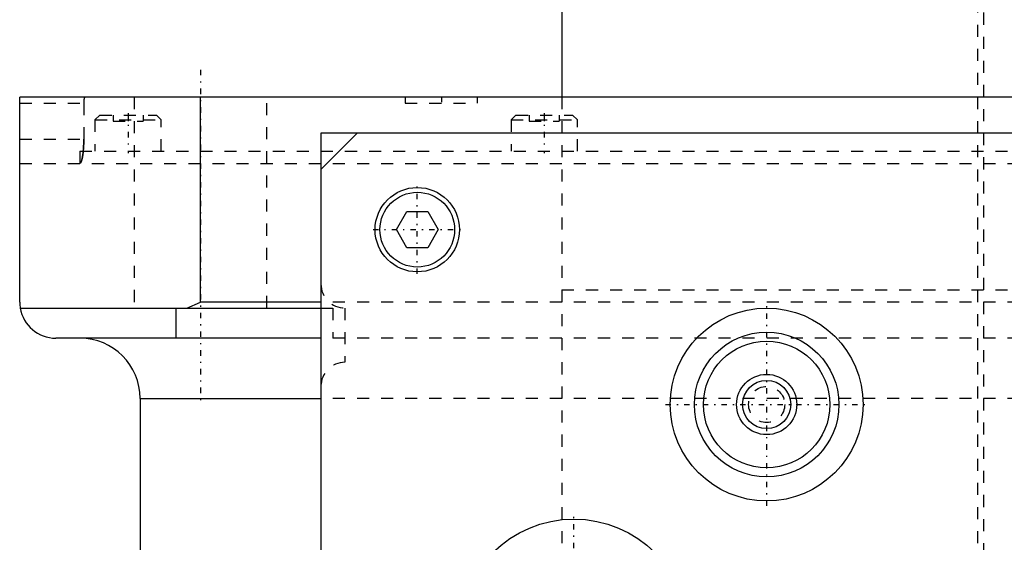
# Model space of a CAD drawing. Extents: x -90 to 90, y -139 to 487.
# Tile 7 of 10: x -90 to -8, y 280 to 323. Entities that reach past the tile are written whole.
import ezdxf

# ---------------------------------------------------------------- set-up
doc = ezdxf.new("R2010")
doc.units = 0
doc.linetypes.add('CENTER', pattern=[1.5, 0.45, -0.5, 0.05, -0.5])
doc.linetypes.add('DASHED', pattern=[2, 1, -1])
for name, color, linetype in [('AM_0', 7, 'CONTINUOUS'), ('AM_3', 7, 'DASHED'), ('AM_7', 7, 'CENTER')]:
    doc.layers.add(name, color=color, linetype=linetype)

msp = doc.modelspace()

# ---------------------------------------------------------------- linework, layer by layer
at = {"layer": 'AM_0', "color": 7, "linetype": 'CONTINUOUS'}
for p, q in [((-45, 368.1), (-45, 316.5)), ((-90, 299.5), (-90, 316.5)), ((90, 316.5), (-90, 316.5)), ((-75, 299.5), (-75, 316.5)), ((-65, 313.5), (-65, 37.5)), ((65, 313.5), (-65, 313.5)), ((-65, 310.5), (-62, 313.5)), ((-58.732, 305.5), (-57.866, 307)), ((-57.866, 307), (-56.134, 307)), ((-56.134, 307), (-55.268, 305.5)), ((-57.866, 304), (-58.732, 305.5)), ((-55.268, 305.5), (-56.134, 304)), ((-56.134, 304), (-57.866, 304)), ((-76.121, 299), (-75, 299.5)), ((-65, 299.5), (-75, 299.5)), ((-89.958, 299), (-65, 299)), ((-77, 296.5), (-77, 299)), ((-64.999, 296.5), (-87, 296.5)), ((-80, 291.5), (-80, 30)), ((-80, 291.5), (-65, 291.5))]:
    msp.add_line(p, q, dxfattribs=at)
msp.add_polyline3d([(-90, 299.5, 0), (-89.999, 299.418, 0), (-89.99, 299.251, 0), (-89.971, 299.084, 0), (-89.958, 299, 0)], dxfattribs=at)
for centre, radius in [((-57, 305.5), 3.5), ((-57, 305.5), 3.1), ((-28, 291), 8), ((-28, 291), 6), ((-28, 291), 5.25), ((-28, 291), 2.5), ((-28, 291), 2), ((-44, 272), 9.5)]:
    msp.add_circle(centre, radius, dxfattribs=at)
for centre, radius, start, end in [((-87, 299.5), 3, 189.59407, 270), ((-85, 291.5), 5, 0, 90)]:
    msp.add_arc(centre, radius, start, end, dxfattribs=at)
at = {"layer": 'AM_3', "color": 6, "linetype": 'DASHED'}
for p, q in [((-10, 403.5), (-10, -70.5)), ((-10.5, 392.5), (-10.5, 300.5)), ((-80.5, 316.5), (-80.5, 299)), ((-69.5, 299), (-69.5, 316.5)), ((-58, 316.5), (-58, 316)), ((-52, 316), (-52, 316.5)), ((-45, 316.5), (-45, 300.5)), ((-90, 316), (-84.682, 316)), ((-84.682, 316), (-84.682, 313)), ((-58, 316), (-52, 316)), ((-83.35, 315), (-83.75, 314.6)), ((-83.35, 315), (-78.65, 315)), ((-82.25, 315), (-82.25, 314.5)), ((-81, 315), (-81, 314.5)), ((-79.75, 315), (-79.75, 314.5)), ((-78.25, 314.6), (-78.65, 315)), ((-48.81, 315), (-49.21, 314.6)), ((-48.81, 315), (-44.11, 315)), ((-47.71, 315), (-47.71, 314.5)), ((-46.46, 315), (-46.46, 314.5)), ((-45.21, 315), (-45.21, 314.5)), ((-43.71, 314.6), (-44.11, 315)), ((-83.75, 314.6), (-83.75, 312)), ((-83.75, 314.6), (-78.25, 314.6)), ((-82.25, 314.5), (-79.75, 314.5)), ((-78.25, 312), (-78.25, 314.6)), ((-49.21, 314.6), (-49.21, 312)), ((-49.21, 314.6), (-43.71, 314.6)), ((-47.71, 314.5), (-45.21, 314.5)), ((-43.71, 312), (-43.71, 314.6)), ((-90, 313), (-84.682, 313)), ((-85, 312), (-85, 311)), ((-85, 312), (85, 312)), ((-90, 311), (90, 311)), ((-45, 300.5), (-45, 265.5)), ((-45, 300.5), (45, 300.5)), ((-45, 300.5), (0, 300.5)), ((-10.5, 300.5), (-10.5, 197.5)), ((65, 299.5), (-65, 299.5)), ((-77.632, 299), (-69.5, 299)), ((-65, 299), (-64, 299)), ((-64, 299), (-64, 296.5)), ((-63, 299), (-63, 294.5)), ((64.999, 296.5), (-64.999, 296.5)), ((65, 291.5), (-65, 291.5))]:
    msp.add_line(p, q, dxfattribs=at)
for points in [[(-84.592, 316.5, 0), (-84.592, 316.5, 0), (-84.594, 316.5, 0), (-84.595, 316.5, 0), (-84.595, 316.5, 0), (-84.596, 316.499, 0), (-84.597, 316.499, 0), (-84.599, 316.499, 0), (-84.6, 316.498, 0), (-84.601, 316.497, 0), (-84.603, 316.496, 0), (-84.603, 316.496, 0), (-84.604, 316.496, 0), (-84.605, 316.494, 0), (-84.606, 316.493, 0), (-84.608, 316.492, 0), (-84.609, 316.491, 0), (-84.61, 316.489, 0), (-84.611, 316.489, 0), (-84.612, 316.488, 0), (-84.613, 316.486, 0), (-84.614, 316.484, 0), (-84.615, 316.484, 0), (-84.616, 316.483, 0), (-84.617, 316.481, 0), (-84.618, 316.479, 0), (-84.619, 316.477, 0), (-84.619, 316.476, 0), (-84.621, 316.474, 0), (-84.622, 316.472, 0), (-84.623, 316.469, 0), (-84.624, 316.467, 0), (-84.626, 316.464, 0), (-84.626, 316.462, 0), (-84.627, 316.461, 0), (-84.628, 316.458, 0), (-84.629, 316.455, 0), (-84.631, 316.452, 0), (-84.632, 316.449, 0), (-84.633, 316.446, 0), (-84.634, 316.444, 0), (-84.634, 316.442, 0), (-84.635, 316.439, 0), (-84.636, 316.435, 0), (-84.638, 316.431, 0), (-84.639, 316.428, 0), (-84.64, 316.424, 0), (-84.64, 316.422, 0), (-84.641, 316.42, 0), (-84.642, 316.416, 0), (-84.643, 316.412, 0), (-84.644, 316.408, 0), (-84.645, 316.403, 0), (-84.646, 316.399, 0), (-84.647, 316.397, 0), (-84.647, 316.395, 0), (-84.648, 316.39, 0), (-84.649, 316.386, 0), (-84.65, 316.381, 0), (-84.651, 316.376, 0), (-84.652, 316.372, 0), (-84.653, 316.369, 0), (-84.653, 316.367, 0), (-84.654, 316.362, 0), (-84.655, 316.357, 0), (-84.655, 316.355, 0), (-84.656, 316.352, 0), (-84.657, 316.347, 0), (-84.658, 316.342, 0), (-84.658, 316.34, 0), (-84.659, 316.337, 0), (-84.659, 316.332, 0), (-84.66, 316.326, 0), (-84.661, 316.321, 0), (-84.662, 316.315, 0), (-84.663, 316.31, 0), (-84.663, 316.307, 0), (-84.663, 316.304, 0), (-84.664, 316.298, 0), (-84.665, 316.292, 0), (-84.666, 316.286, 0), (-84.666, 316.28, 0), (-84.667, 316.274, 0), (-84.668, 316.271, 0), (-84.668, 316.268, 0), (-84.669, 316.262, 0), (-84.669, 316.256, 0), (-84.67, 316.249, 0), (-84.671, 316.243, 0), (-84.671, 316.236, 0), (-84.672, 316.233, 0), (-84.672, 316.23, 0), (-84.672, 316.223, 0), (-84.673, 316.216, 0), (-84.674, 316.21, 0), (-84.674, 316.203, 0), (-84.675, 316.196, 0), (-84.675, 316.193, 0), (-84.675, 316.189, 0), (-84.676, 316.182, 0), (-84.676, 316.175, 0), (-84.677, 316.168, 0), (-84.677, 316.161, 0), (-84.677, 316.154, 0), (-84.678, 316.151, 0), (-84.678, 316.147, 0), (-84.678, 316.14, 0), (-84.679, 316.133, 0), (-84.679, 316.129, 0), (-84.679, 316.126, 0), (-84.679, 316.119, 0), (-84.68, 316.111, 0), (-84.68, 316.108, 0), (-84.68, 316.104, 0), (-84.68, 316.097, 0), (-84.68, 316.09, 0), (-84.681, 316.082, 0), (-84.681, 316.075, 0), (-84.681, 316.068, 0), (-84.681, 316.064, 0), (-84.681, 316.061, 0), (-84.681, 316.054, 0), (-84.681, 316.046, 0), (-84.681, 316.039, 0), (-84.682, 316.032, 0), (-84.682, 316.025, 0), (-84.682, 316.021, 0), (-84.682, 316.018, 0), (-84.682, 316.011, 0), (-84.682, 316.004, 0), (-84.682, 316, 0)], [(-84.682, 313, 0), (-84.682, 312.986, 0), (-84.682, 312.958, 0), (-84.682, 312.929, 0), (-84.682, 312.915, 0), (-84.682, 312.901, 0), (-84.682, 312.872, 0), (-84.683, 312.844, 0), (-84.683, 312.815, 0), (-84.684, 312.786, 0), (-84.684, 312.757, 0), (-84.685, 312.743, 0), (-84.685, 312.729, 0), (-84.686, 312.7, 0), (-84.687, 312.671, 0), (-84.687, 312.642, 0), (-84.688, 312.613, 0), (-84.689, 312.584, 0), (-84.69, 312.57, 0), (-84.691, 312.555, 0), (-84.692, 312.527, 0), (-84.693, 312.498, 0), (-84.694, 312.484, 0), (-84.694, 312.469, 0), (-84.696, 312.441, 0), (-84.697, 312.412, 0), (-84.698, 312.398, 0), (-84.699, 312.384, 0), (-84.701, 312.356, 0), (-84.702, 312.328, 0), (-84.704, 312.3, 0), (-84.706, 312.272, 0), (-84.708, 312.244, 0), (-84.709, 312.231, 0), (-84.71, 312.217, 0), (-84.712, 312.19, 0), (-84.714, 312.163, 0), (-84.716, 312.136, 0), (-84.719, 312.109, 0), (-84.721, 312.082, 0), (-84.722, 312.069, 0), (-84.723, 312.056, 0), (-84.726, 312.03, 0), (-84.728, 312.004, 0), (-84.731, 311.979, 0), (-84.734, 311.954, 0), (-84.736, 311.929, 0), (-84.738, 311.916, 0), (-84.739, 311.904, 0), (-84.742, 311.88, 0), (-84.745, 311.855, 0), (-84.748, 311.832, 0), (-84.751, 311.808, 0), (-84.754, 311.785, 0), (-84.755, 311.774, 0), (-84.757, 311.762, 0), (-84.76, 311.74, 0), (-84.763, 311.717, 0), (-84.766, 311.696, 0), (-84.769, 311.674, 0), (-84.772, 311.653, 0), (-84.774, 311.643, 0), (-84.776, 311.632, 0), (-84.779, 311.612, 0), (-84.782, 311.592, 0), (-84.784, 311.582, 0), (-84.786, 311.572, 0), (-84.789, 311.553, 0), (-84.793, 311.533, 0), (-84.794, 311.524, 0), (-84.796, 311.514, 0), (-84.8, 311.495, 0), (-84.803, 311.477, 0), (-84.807, 311.458, 0), (-84.811, 311.44, 0), (-84.815, 311.422, 0), (-84.817, 311.414, 0), (-84.819, 311.405, 0), (-84.822, 311.387, 0), (-84.826, 311.37, 0), (-84.83, 311.354, 0), (-84.834, 311.337, 0), (-84.838, 311.321, 0), (-84.84, 311.313, 0), (-84.842, 311.306, 0), (-84.847, 311.29, 0), (-84.851, 311.275, 0), (-84.855, 311.261, 0), (-84.859, 311.246, 0), (-84.863, 311.232, 0), (-84.866, 311.225, 0), (-84.868, 311.219, 0), (-84.872, 311.205, 0), (-84.876, 311.193, 0), (-84.881, 311.18, 0), (-84.885, 311.168, 0), (-84.89, 311.156, 0), (-84.892, 311.151, 0), (-84.894, 311.145, 0), (-84.898, 311.134, 0), (-84.903, 311.124, 0), (-84.907, 311.114, 0), (-84.912, 311.104, 0), (-84.916, 311.095, 0), (-84.919, 311.091, 0), (-84.921, 311.086, 0), (-84.925, 311.078, 0), (-84.93, 311.07, 0), (-84.932, 311.066, 0), (-84.934, 311.063, 0), (-84.939, 311.056, 0), (-84.943, 311.049, 0), (-84.946, 311.046, 0), (-84.948, 311.043, 0), (-84.952, 311.037, 0), (-84.957, 311.032, 0), (-84.961, 311.027, 0), (-84.966, 311.022, 0), (-84.97, 311.018, 0), (-84.973, 311.016, 0), (-84.975, 311.014, 0), (-84.979, 311.011, 0), (-84.984, 311.008, 0), (-84.988, 311.006, 0), (-84.992, 311.004, 0), (-84.997, 311.002, 0), (-84.999, 311.002, 0), (-85.001, 311.001, 0), (-85.005, 311, 0), (-85.01, 311, 0), (-85.012, 311, 0)], [(-84.729, 312, 0), (-84.726, 312.025, 0), (-84.721, 312.077, 0), (-84.717, 312.129, 0), (-84.715, 312.156, 0), (-84.712, 312.183, 0), (-84.708, 312.237, 0), (-84.705, 312.292, 0), (-84.701, 312.347, 0), (-84.698, 312.403, 0), (-84.695, 312.46, 0), (-84.694, 312.488, 0), (-84.692, 312.517, 0), (-84.69, 312.574, 0), (-84.688, 312.631, 0), (-84.686, 312.688, 0), (-84.685, 312.745, 0), (-84.683, 312.802, 0), (-84.683, 312.831, 0), (-84.683, 312.859, 0), (-84.682, 312.916, 0), (-84.682, 312.972, 0), (-84.682, 313, 0)], [(-85, 311.001, 0), (-84.992, 311.004, 0), (-84.975, 311.015, 0), (-84.957, 311.031, 0), (-84.949, 311.042, 0), (-84.94, 311.054, 0), (-84.923, 311.083, 0), (-84.905, 311.119, 0), (-84.888, 311.161, 0), (-84.871, 311.208, 0), (-84.855, 311.262, 0), (-84.847, 311.291, 0), (-84.839, 311.321, 0), (-84.823, 311.384, 0), (-84.808, 311.453, 0), (-84.794, 311.525, 0), (-84.781, 311.6, 0), (-84.768, 311.68, 0), (-84.762, 311.722, 0), (-84.756, 311.766, 0), (-84.745, 311.856, 0), (-84.734, 311.951, 0), (-84.729, 312, 0)], [(-85.012, 311, 0), (-85.01, 311, 0), (-85.006, 311, 0), (-85.002, 311.001, 0), (-85, 311.001, 0)]]:
    msp.add_polyline3d(points, dxfattribs=at)
msp.add_circle((-28, 291), 1.5, dxfattribs=at)
for centre, start, end in [((-63, 301), 180, 270), ((-63, 292.5), 90, 180)]:
    msp.add_arc(centre, 2, start, end, dxfattribs=at)
at = {"layer": 'AM_7', "color": 4, "linetype": 'CENTER'}
for p, q in [((-75, 318.75), (-75, 291.25)), ((-55, 316.525), (-55, 315.975)), ((-81, 315.15), (-81, 311.85)), ((-46.46, 315.15), (-46.46, 311.85)), ((-57, 301.825), (-57, 309.175)), ((-60.675, 305.5), (-53.325, 305.5)), ((-28, 282.6), (-28, 299.4)), ((-36.4, 291), (-19.6, 291)), ((-44, 262.025), (-44, 281.975))]:
    msp.add_line(p, q, dxfattribs=at)

doc.saveas('drawing.dxf')
